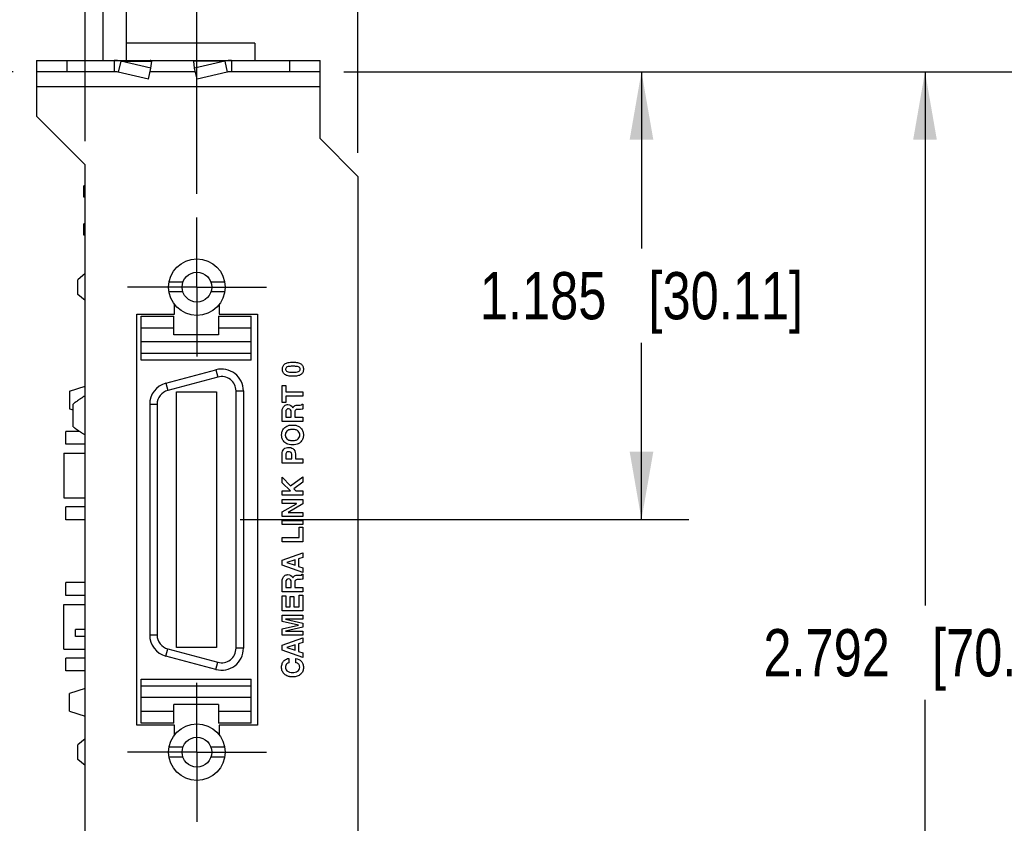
# Model space of a CAD drawing. Header units: inches. Extents: x 0.2 to 16.8, y 0.1 to 10.8.
# Tile 4 of 21: x 2.1 to 4.7, y 6.5 to 8.6. Entities that reach past the tile are written whole.
import ezdxf

# ---------------------------------------------------------------- set-up
doc = ezdxf.new("R2010")
doc.units = ezdxf.units.IN
doc.header["$LTSCALE"] = 0.935
doc.header["$MEASUREMENT"] = 0
doc.linetypes.add('CENTER', pattern=[0.6, 0.375, -0.075, 0.075, -0.075])
doc.layers.get('0').update_dxf_attribs({"linetype": 'CONTINUOUS'})
for name, color, linetype in [('02___PRT_ALL_AXES', 7, 'CONTINUOUS'), ('DATUMCURVES', 7, 'CONTINUOUS'), ('DEFAULT_1', 7, 'CENTER'), ('DIMENSIONS', 7, 'CONTINUOUS')]:
    doc.layers.add(name, color=color, linetype=linetype)
doc.styles.get("Standard").update_dxf_attribs({"font": 'txt', "width": 0.8})
doc.dimstyles.new('DIMSTYLE_1', dxfattribs={"dimtxt": 0.125, "dimasz": 0.18, "dimexe": 0.18, "dimexo": 0.0625, "dimgap": 0.09, "dimtad": 0, "dimtih": 1, "dimtoh": 1, "dimdec": 3, "dimzin": 4, "dimdsep": 46, "dimtxsty": 'STANDARD', "dimblk": '_FILLED', "dimblk1": '_FILLED', "dimblk2": '_FILLED', "dimcen": 0.09, "dimadec": 0, "dimazin": 0, "dimtp": 0.005, "dimtm": 0.005, "dimtfac": 1, "dimtdec": 3, "dimtofl": 0, "dimtmove": 0, "dimatfit": 3, "dimldrblk": '_FILLED', "dimfxl": 1, "dimtolj": 1, "dimtzin": 4, "dimarcsym": 0})

# ---------------------------------------------------------------- blocks, each defined once
blk = doc.blocks.new('_FILLED')
at = {"color": 0, "linetype": 'BYBLOCK'}
blk.add_solid([(0, 0), (-1, 0.174), (-1, -0.174)], dxfattribs=at)
blk = doc.blocks.new('*D6')
at = {"layer": 'DIMENSIONS', "color": 2, "linetype": 'CONTINUOUS'}
for p, q in [((2.9821, 8.4617), (3.8946, 8.4617)), ((3.7696, 8.4617), (3.7696, 7.994)), ((3.7696, 7.2764), (3.7696, 7.744)), ((2.7081, 7.2764), (3.8946, 7.2764))]:
    blk.add_line(p, q, dxfattribs=at)
at = {"layer": 'DIMENSIONS', "color": 2, "linetype": 'CONTINUOUS', "xscale": 0.18, "yscale": 0.18, "zscale": 0.18}
for p, rotation in [((3.7696, 8.4617), 90), ((3.7696, 7.2764), 270)]:
    blk.add_blockref('_FILLED', p, dxfattribs=dict(at, rotation=rotation))
at = {"layer": 'DIMENSIONS', "color": 2, "linetype": 'CONTINUOUS', "insert": (3.7696, 7.9315), "char_height": 0.125, "width": 1.325, "attachment_point": 2, "line_spacing_factor": 0.9}
blk.add_mtext('1.185{\\Ftxt.shx;\\W1.000000;\\H0.125000; }[30.11]', dxfattribs=at)
blk = doc.blocks.new('*D7')
at = {"layer": 'DIMENSIONS', "color": 2, "linetype": 'CONTINUOUS'}
for p, q in [((2.9821, 8.4617), (4.6446, 8.4617)), ((4.5196, 8.4617), (4.5196, 7.0492)), ((4.5196, 5.6694), (4.5196, 6.7992)), ((2.7081, 5.6694), (4.6446, 5.6694))]:
    blk.add_line(p, q, dxfattribs=at)
at = {"layer": 'DIMENSIONS', "color": 2, "linetype": 'CONTINUOUS', "xscale": 0.18, "yscale": 0.18, "zscale": 0.18}
for p, rotation in [((4.5196, 8.4617), 90), ((4.5196, 5.6694), 270)]:
    blk.add_blockref('_FILLED', p, dxfattribs=dict(at, rotation=rotation))
at = {"layer": 'DIMENSIONS', "color": 2, "linetype": 'CONTINUOUS', "insert": (4.5196, 6.9867), "char_height": 0.125, "width": 1.325, "attachment_point": 2, "line_spacing_factor": 0.9}
blk.add_mtext('2.792{\\Ftxt.shx;\\W1.000000;\\H0.125000; }[70.92]', dxfattribs=at)
blk = doc.blocks.new('*D8')
at = {"layer": 'DIMENSIONS', "color": 2, "linetype": 'CONTINUOUS'}
for p, q in [((2.9821, 8.4617), (5.3946, 8.4617)), ((5.2696, 8.4617), (5.2696, 6.4975)), ((5.2696, 4.7169), (5.2696, 6.2475)), ((2.8961, 4.7169), (5.3946, 4.7169))]:
    blk.add_line(p, q, dxfattribs=at)
at = {"layer": 'DIMENSIONS', "color": 2, "linetype": 'CONTINUOUS', "xscale": 0.18, "yscale": 0.18, "zscale": 0.18}
for p, rotation in [((5.2696, 8.4617), 90), ((5.2696, 4.7169), 270)]:
    blk.add_blockref('_FILLED', p, dxfattribs=dict(at, rotation=rotation))
at = {"layer": 'DIMENSIONS', "color": 2, "linetype": 'CONTINUOUS', "insert": (5.2696, 6.435), "char_height": 0.125, "width": 1.325, "attachment_point": 2, "line_spacing_factor": 0.9}
blk.add_mtext('3.745{\\Ftxt.shx;\\W1.000000;\\H0.125000; }[95.12]', dxfattribs=at)
blk = doc.blocks.new('*D11')
at = {"layer": 'DIMENSIONS', "color": 2, "linetype": 'CONTINUOUS'}
for p, q in [((2.2976, 8.2782), (2.2976, 9.2529)), ((2.5936, 8.1382), (2.5936, 9.2529)), ((2.2976, 9.1279), (1.9091, 9.1279)), ((2.5936, 9.1279), (2.9536, 9.1279))]:
    blk.add_line(p, q, dxfattribs=at)
at = {"layer": 'DIMENSIONS', "color": 2, "linetype": 'CONTINUOUS', "xscale": 0.18, "yscale": 0.18, "zscale": 0.18}
blk.add_blockref('_FILLED', (2.2976, 9.1279), dxfattribs=at)
at = {"layer": 'DIMENSIONS', "color": 2, "linetype": 'CONTINUOUS', "xscale": 0.18, "yscale": 0.18, "zscale": 0.18, "rotation": 180}
blk.add_blockref('_FILLED', (2.5936, 9.1279), dxfattribs=at)
at = {"layer": 'DIMENSIONS', "color": 2, "linetype": 'CONTINUOUS', "insert": (1.8466, 9.1904), "char_height": 0.125, "width": 1.125, "attachment_point": 3, "line_spacing_factor": 0.9}
blk.add_mtext('.296{\\Ftxt.shx;\\W1.000000;\\H0.125000; }[7.52]', dxfattribs=at)
blk = doc.blocks.new('*D12')
at = {"layer": 'DIMENSIONS', "color": 2, "linetype": 'CONTINUOUS'}
for p, q in [((2.5936, 8.1382), (2.5936, 9.5859)), ((3.0196, 8.2472), (3.0196, 9.5859)), ((2.5936, 9.4609), (2.2336, 9.4609)), ((3.0196, 9.4609), (3.3717, 9.4609))]:
    blk.add_line(p, q, dxfattribs=at)
at = {"layer": 'DIMENSIONS', "color": 2, "linetype": 'CONTINUOUS', "xscale": 0.18, "yscale": 0.18, "zscale": 0.18}
blk.add_blockref('_FILLED', (2.5936, 9.4609), dxfattribs=at)
at = {"layer": 'DIMENSIONS', "color": 2, "linetype": 'CONTINUOUS', "xscale": 0.18, "yscale": 0.18, "zscale": 0.18, "rotation": 180}
blk.add_blockref('_FILLED', (3.0196, 9.4609), dxfattribs=at)
at = {"layer": 'DIMENSIONS', "color": 2, "linetype": 'CONTINUOUS', "insert": (3.4342, 9.5234), "char_height": 0.125, "width": 1.225, "attachment_point": 1, "line_spacing_factor": 0.9}
blk.add_mtext('.426{\\Ftxt.shx;\\W1.000000;\\H0.125000; }[10.82]', dxfattribs=at)
blk = doc.blocks.new('*D13')
at = {"layer": 'DIMENSIONS', "color": 2, "linetype": 'CONTINUOUS'}
for p, q in [((2.1071, 8.4617), (1.219, 8.4617)), ((1.344, 8.4617), (1.344, 6.4802)), ((1.344, 4.2487), (1.344, 6.2302)), ((2.3776, 4.2487), (1.219, 4.2487))]:
    blk.add_line(p, q, dxfattribs=at)
at = {"layer": 'DIMENSIONS', "color": 2, "linetype": 'CONTINUOUS', "xscale": 0.18, "yscale": 0.18, "zscale": 0.18}
for p, rotation in [((1.344, 8.4617), 90), ((1.344, 4.2487), 270)]:
    blk.add_blockref('_FILLED', p, dxfattribs=dict(at, rotation=rotation))
at = {"layer": 'DIMENSIONS', "color": 2, "linetype": 'CONTINUOUS', "insert": (1.344, 6.4177), "char_height": 0.125, "width": 1.425, "attachment_point": 2, "line_spacing_factor": 0.9}
blk.add_mtext('4.213{\\Ftxt.shx;\\W1.000000;\\H0.125000; }[107.01]', dxfattribs=at)

msp = doc.modelspace()

# ---------------------------------------------------------------- linework, layer by layer
at = {"color": 7, "linetype": 'CONTINUOUS'}
for p, q in [((2.3446, 8.7109), (2.3446, 8.4917)), ((2.4066, 8.7109), (2.4066, 8.4917)), ((2.7466, 8.5369), (2.4066, 8.5369)), ((2.7466, 8.5369), (2.7466, 8.4917)), ((2.1696, 8.4917), (2.1696, 8.4617)), ((2.1696, 8.4917), (2.9196, 8.4917)), ((2.2496, 8.4917), (2.2496, 8.4617)), ((2.3744, 8.4917), (2.3744, 8.4617)), ((2.6849, 8.4917), (2.6849, 8.4617)), ((2.8396, 8.4617), (2.8396, 8.4917)), ((2.9196, 8.4617), (2.9196, 8.4917)), ((2.3923, 8.4895), (2.3856, 8.4605)), ((2.472, 8.4712), (2.3923, 8.4895)), ((2.3923, 8.4895), (2.4741, 8.4895)), ((2.4653, 8.4422), (2.472, 8.4712)), ((2.472, 8.4712), (2.4741, 8.4895)), ((2.5873, 8.4712), (2.5852, 8.4895)), ((2.667, 8.4895), (2.5852, 8.4895)), ((2.667, 8.4895), (2.5873, 8.4712)), ((2.594, 8.4422), (2.5873, 8.4712)), ((2.667, 8.4895), (2.6737, 8.4605)), ((2.2946, 8.1294), (2.2946, 8.1594)), ((2.2976, 8.1594), (2.2946, 8.1594)), ((2.2976, 8.1344), (2.2946, 8.1344)), ((2.2976, 8.1294), (2.2946, 8.1294)), ((2.2946, 8.0294), (2.2946, 8.0594)), ((2.2976, 8.0594), (2.2946, 8.0594)), ((2.2976, 8.0344), (2.2946, 8.0344)), ((2.2976, 8.0294), (2.2946, 8.0294)), ((2.2976, 7.9273), (2.2787, 7.9114)), ((2.2787, 7.872), (2.2787, 7.9114)), ((2.5564, 7.9045), (2.5199, 7.9045)), ((2.6673, 7.9045), (2.6309, 7.9045)), ((2.2976, 7.8561), (2.2787, 7.872)), ((2.5564, 7.8789), (2.5199, 7.8789)), ((2.6673, 7.8789), (2.6309, 7.8789)), ((2.446, 7.6988), (2.446, 7.8149)), ((2.446, 7.8149), (2.5326, 7.8149)), ((2.5326, 7.7657), (2.5326, 7.8149)), ((2.6507, 7.8149), (2.6507, 7.7657)), ((2.6507, 7.8149), (2.7373, 7.8149)), ((2.7373, 7.6988), (2.7373, 7.8149)), ((2.5326, 7.7834), (2.446, 7.7834)), ((2.6507, 7.7657), (2.5326, 7.7657)), ((2.7373, 7.7834), (2.6507, 7.7834)), ((2.446, 7.7474), (2.7373, 7.7474)), ((2.7373, 7.7161), (2.446, 7.7161)), ((2.7373, 7.6988), (2.446, 7.6988)), ((2.5115, 7.6374), (2.6438, 7.6728)), ((2.6438, 7.6728), (2.6489, 7.6538)), ((2.5115, 7.6374), (2.5166, 7.6183)), ((2.6489, 7.6538), (2.5166, 7.6183)), ((2.2566, 7.6159), (2.2976, 7.6296)), ((2.2566, 7.6159), (2.2566, 7.5699)), ((2.5397, 6.938), (2.5397, 7.6147)), ((2.5397, 7.6147), (2.6456, 7.6147)), ((2.6456, 7.6147), (2.6456, 6.938)), ((2.697, 6.9358), (2.697, 7.6169)), ((2.697, 7.6169), (2.7167, 7.6169)), ((2.7167, 7.6169), (2.7167, 6.9358)), ((2.2659, 7.5223), (2.2659, 7.5821)), ((2.4686, 7.5815), (2.4686, 6.9712)), ((2.4686, 7.5815), (2.4883, 7.5815)), ((2.4883, 7.5815), (2.4883, 6.9712)), ((2.2566, 7.5699), (2.2659, 7.5668)), ((2.2416, 7.4519), (2.2416, 7.3339)), ((2.2416, 7.4519), (2.2976, 7.4519)), ((2.2416, 7.3339), (2.2976, 7.3339)), ((2.2416, 6.9339), (2.2416, 7.0519)), ((2.2416, 7.0519), (2.2976, 7.0519)), ((2.2728, 6.9675), (2.2728, 6.9852)), ((2.2976, 6.9852), (2.2728, 6.9852)), ((2.2976, 6.9675), (2.2728, 6.9675)), ((2.4686, 6.9712), (2.4883, 6.9712)), ((2.2416, 6.9339), (2.2976, 6.9339)), ((2.5115, 6.9153), (2.5166, 6.9344)), ((2.5166, 6.9344), (2.6489, 6.8989)), ((2.6456, 6.938), (2.5397, 6.938)), ((2.7167, 6.9358), (2.697, 6.9358)), ((2.6438, 6.8799), (2.5115, 6.9153)), ((2.6438, 6.8799), (2.6489, 6.8989)), ((2.446, 6.7378), (2.446, 6.8539)), ((2.446, 6.8539), (2.7373, 6.8539)), ((2.7373, 6.7378), (2.7373, 6.8539)), ((2.2976, 6.8296), (2.2566, 6.8159)), ((2.446, 6.8366), (2.7373, 6.8366)), ((2.2566, 6.7699), (2.2566, 6.8159)), ((2.7373, 6.8053), (2.446, 6.8053)), ((2.5326, 6.7378), (2.5326, 6.787)), ((2.6507, 6.787), (2.5326, 6.787)), ((2.6507, 6.787), (2.6507, 6.7378)), ((2.2566, 6.7699), (2.2976, 6.7562)), ((2.446, 6.7693), (2.5326, 6.7693)), ((2.6507, 6.7693), (2.7373, 6.7693)), ((2.5326, 6.7378), (2.446, 6.7378)), ((2.7373, 6.7378), (2.6507, 6.7378)), ((2.2976, 6.6966), (2.2787, 6.6807)), ((2.2787, 6.6413), (2.2787, 6.6807)), ((2.5564, 6.6738), (2.5199, 6.6738)), ((2.6673, 6.6738), (2.6309, 6.6738)), ((2.5564, 6.6482), (2.5199, 6.6482)), ((2.6673, 6.6482), (2.6309, 6.6482)), ((2.2976, 6.6254), (2.2787, 6.6413))]:
    msp.add_line(p, q, dxfattribs=at)
at = {"color": 3, "linetype": 'CONTINUOUS'}
for p, q in [((2.1696, 8.4617), (2.1696, 8.3437)), ((2.3744, 8.4617), (2.1696, 8.4617)), ((2.4653, 8.4422), (2.3856, 8.4605)), ((2.5896, 8.4617), (2.4696, 8.4617)), ((2.6737, 8.4605), (2.594, 8.4422)), ((2.9196, 8.4617), (2.6849, 8.4617)), ((2.9196, 8.2847), (2.9196, 8.4617)), ((2.9196, 8.4217), (2.1696, 8.4217)), ((2.2976, 8.2157), (2.1696, 8.3437)), ((2.9196, 8.2847), (3.0196, 8.1847)), ((2.2976, 4.1328), (2.2976, 8.2157)), ((3.0196, 8.1847), (3.0196, 4.1328)), ((2.5346, 7.8197), (2.5346, 7.8459)), ((2.6526, 7.8459), (2.6526, 7.8197)), ((2.4346, 6.7327), (2.4346, 7.8197)), ((2.4346, 7.8197), (2.5346, 7.8197)), ((2.6526, 7.8197), (2.7536, 7.8197)), ((2.7536, 7.8197), (2.7536, 6.7327)), ((2.5346, 6.7327), (2.4346, 6.7327)), ((2.5346, 6.7068), (2.5346, 6.7327)), ((2.6526, 6.7327), (2.6526, 6.7068)), ((2.7536, 6.7327), (2.6526, 6.7327))]:
    msp.add_line(p, q, dxfattribs=at)
at = {"color": 7, "linetype": 'CONTINUOUS'}
for centre, radius in [((2.5936, 7.8917), 0.0748), ((2.5936, 7.8917), 0.0394), ((2.5936, 6.661), 0.0748), ((2.5936, 6.661), 0.0394)]:
    msp.add_circle(centre, radius, dxfattribs=at)
for centre, radius, start, end in [((2.3743, 8.4177), 0.074, 75.9428, 89.9783), ((2.6849, 8.4177), 0.074, 90.0217, 104.0572), ((2.6588, 7.6169), 0.0579, 0, 105), ((2.5265, 7.5815), 0.0579, 105, 180), ((2.6588, 7.6169), 0.0382, 0, 105), ((2.5265, 7.5815), 0.0382, 105, 180), ((2.4549, 7.3334), 0.3124, 125.4546, 127.2227), ((2.527, 7.2329), 0.4361, 124.8888, 125.5121), ((2.5841, 7.1509), 0.536, 124.2585, 124.8843), ((2.6647, 7.0326), 0.6791, 123.6829, 124.2613), ((2.7485, 6.9071), 0.83, 123.3622, 123.6884), ((2.8394, 6.7689), 0.9955, 122.9754, 123.3613), ((2.4549, 7.771), 0.3123, 232.7772, 234.5456), ((2.5271, 7.8717), 0.4363, 234.4881, 235.1111), ((2.584, 7.9533), 0.5358, 235.1156, 235.7416), ((2.6648, 8.072), 0.6794, 235.7388, 236.317), ((2.7483, 8.197), 0.8297, 236.3116, 236.6378), ((2.8396, 8.3357), 0.9957, 236.6388, 237.0246), ((2.5265, 6.9712), 0.0579, 180, 255), ((2.5265, 6.9712), 0.0382, 180, 255), ((2.6588, 6.9358), 0.0579, 255, 360), ((2.6588, 6.9358), 0.0382, 255, 360)]:
    msp.add_arc(centre, radius, start, end, dxfattribs=at)
at = {"color": 3, "linetype": 'CONTINUOUS'}
for centre, start, end in [((2.3744, 8.4083), 77.8649, 89.9918), ((2.6849, 8.4083), 90.0082, 102.1351)]:
    msp.add_arc(centre, 0.0534, start, end, dxfattribs=at)
at = {"color": 7, "linetype": 'CONTINUOUS'}
for points in [[(2.4741, 8.4895), (2.4738, 8.4898), (2.4731, 8.4905), (2.472, 8.4912), (2.4708, 8.4916), (2.47, 8.4917), (2.4696, 8.4917)], [(2.5852, 8.4895), (2.5855, 8.4898), (2.5862, 8.4905), (2.5873, 8.4912), (2.5884, 8.4916), (2.5892, 8.4917), (2.5896, 8.4917)]]:
    msp.add_open_spline(points, degree=3, knots=[0, 0, 0, 0, 0.280215, 0.535499, 0.772606, 1, 1, 1, 1], dxfattribs=at)
at = {"layer": '02___PRT_ALL_AXES', "color": 7, "linetype": 'CONTINUOUS'}
for p, q in [((2.2466, 7.4759), (2.2466, 7.5099)), ((2.2833, 7.5099), (2.2466, 7.5099)), ((2.2976, 7.4759), (2.2466, 7.4759)), ((2.2466, 7.2759), (2.2466, 7.3099)), ((2.2976, 7.3099), (2.2466, 7.3099)), ((2.2976, 7.2759), (2.2466, 7.2759)), ((2.2466, 7.0759), (2.2466, 7.1099)), ((2.2976, 7.1099), (2.2466, 7.1099)), ((2.2976, 7.0759), (2.2466, 7.0759)), ((2.2466, 6.8759), (2.2466, 6.9099)), ((2.2976, 6.9099), (2.2466, 6.9099)), ((2.2976, 6.8759), (2.2466, 6.8759))]:
    msp.add_line(p, q, dxfattribs=at)
at = {"layer": 'DATUMCURVES', "color": 40, "linetype": 'CONTINUOUS'}
for p, q in [((2.8191, 7.5863), (2.8191, 7.631)), ((2.8191, 7.631), (2.8288, 7.631)), ((2.8288, 7.631), (2.8288, 7.6144)), ((2.8288, 7.6144), (2.8738, 7.6144)), ((2.8738, 7.6144), (2.8738, 7.6029)), ((2.8288, 7.5863), (2.8191, 7.5863)), ((2.8288, 7.6029), (2.8288, 7.5863)), ((2.8738, 7.6029), (2.8288, 7.6029)), ((2.8724, 7.5819), (2.8738, 7.5819)), ((2.8738, 7.5819), (2.8738, 7.5692)), ((2.8191, 7.5359), (2.8191, 7.5637)), ((2.8285, 7.5615), (2.8285, 7.5471)), ((2.8432, 7.5471), (2.8432, 7.5606)), ((2.8524, 7.559), (2.8524, 7.5471)), ((2.8738, 7.5359), (2.8191, 7.5359)), ((2.8285, 7.5471), (2.8432, 7.5471)), ((2.8524, 7.5471), (2.8738, 7.5471)), ((2.8738, 7.5471), (2.8738, 7.5359)), ((2.8191, 7.4255), (2.8191, 7.4506)), ((2.8541, 7.4501), (2.8541, 7.437)), ((2.8738, 7.4255), (2.8191, 7.4255)), ((2.8285, 7.4461), (2.8285, 7.437)), ((2.8285, 7.437), (2.8446, 7.437)), ((2.8446, 7.437), (2.8446, 7.4476)), ((2.8541, 7.437), (2.8738, 7.437)), ((2.8738, 7.437), (2.8738, 7.4255)), ((2.8191, 7.3737), (2.8191, 7.3885)), ((2.8191, 7.3885), (2.8415, 7.3661)), ((2.8413, 7.3527), (2.8191, 7.3737)), ((2.8415, 7.3661), (2.8738, 7.3898)), ((2.8738, 7.3751), (2.8498, 7.3581)), ((2.8738, 7.3898), (2.8738, 7.3751)), ((2.8191, 7.3412), (2.8191, 7.3527)), ((2.8191, 7.3527), (2.8413, 7.3527)), ((2.8498, 7.3581), (2.8553, 7.3527)), ((2.8553, 7.3527), (2.8738, 7.3527)), ((2.8738, 7.3527), (2.8738, 7.3412)), ((2.8738, 7.3412), (2.8191, 7.3412)), ((2.8191, 7.3187), (2.8191, 7.3294)), ((2.8191, 7.3294), (2.8738, 7.3294)), ((2.8738, 7.3294), (2.8738, 7.318)), ((2.8572, 7.3187), (2.8191, 7.3187)), ((2.8191, 7.2968), (2.8572, 7.3186)), ((2.8191, 7.2847), (2.8191, 7.2968)), ((2.8738, 7.318), (2.8348, 7.2955)), ((2.8348, 7.2955), (2.8348, 7.2954)), ((2.8348, 7.2954), (2.8738, 7.2954)), ((2.8572, 7.3186), (2.8572, 7.3187)), ((2.8738, 7.2954), (2.8738, 7.2847)), ((2.8738, 7.2847), (2.8191, 7.2847)), ((2.8191, 7.2631), (2.8191, 7.2745)), ((2.8191, 7.2745), (2.8738, 7.2745)), ((2.8738, 7.2745), (2.8738, 7.2631)), ((2.8738, 7.2631), (2.8191, 7.2631)), ((2.8639, 7.2288), (2.8639, 7.2561)), ((2.8639, 7.2561), (2.8738, 7.2561)), ((2.8738, 7.2561), (2.8738, 7.2173)), ((2.8191, 7.2173), (2.8191, 7.2288)), ((2.8191, 7.2288), (2.8639, 7.2288)), ((2.8738, 7.2173), (2.8191, 7.2173)), ((2.8191, 7.1694), (2.8738, 7.1888)), ((2.8191, 7.1562), (2.8191, 7.1694)), ((2.8531, 7.1696), (2.8314, 7.1628)), ((2.8531, 7.1556), (2.8531, 7.1696)), ((2.8738, 7.1763), (2.8625, 7.1728)), ((2.8625, 7.1728), (2.8625, 7.1525)), ((2.8738, 7.1888), (2.8738, 7.1763)), ((2.8738, 7.1366), (2.8191, 7.1562)), ((2.8314, 7.1628), (2.8314, 7.1626)), ((2.8314, 7.1626), (2.8531, 7.1556)), ((2.8625, 7.1525), (2.8738, 7.1487)), ((2.8738, 7.1487), (2.8738, 7.1366)), ((2.8191, 7.0857), (2.8191, 7.1135)), ((2.8285, 7.1113), (2.8285, 7.097)), ((2.8724, 7.1317), (2.8738, 7.1317)), ((2.8738, 7.1317), (2.8738, 7.119)), ((2.8738, 7.0857), (2.8191, 7.0857)), ((2.8285, 7.097), (2.8432, 7.097)), ((2.8432, 7.097), (2.8432, 7.1104)), ((2.8524, 7.1088), (2.8524, 7.097)), ((2.8524, 7.097), (2.8738, 7.097)), ((2.8738, 7.097), (2.8738, 7.0857)), ((2.8191, 7.0348), (2.8191, 7.0751)), ((2.8191, 7.0751), (2.8288, 7.0751)), ((2.8288, 7.0751), (2.8288, 7.046)), ((2.8403, 7.046), (2.8403, 7.0728)), ((2.8403, 7.0728), (2.85, 7.0728)), ((2.85, 7.0728), (2.85, 7.046)), ((2.8642, 7.046), (2.8642, 7.0764)), ((2.8642, 7.0764), (2.8738, 7.0764)), ((2.8738, 7.0764), (2.8738, 7.0348)), ((2.8738, 7.0348), (2.8191, 7.0348)), ((2.8288, 7.046), (2.8403, 7.046)), ((2.85, 7.046), (2.8642, 7.046)), ((2.8191, 7.0072), (2.8191, 7.0238)), ((2.8191, 7.0238), (2.8738, 7.0238)), ((2.8622, 6.9974), (2.8191, 7.0072)), ((2.8281, 7.0131), (2.8281, 7.013)), ((2.8738, 7.0131), (2.8281, 7.0131)), ((2.8281, 7.013), (2.8738, 7.0027)), ((2.8738, 7.0238), (2.8738, 7.0131)), ((2.8191, 6.9873), (2.8622, 6.9973)), ((2.8191, 6.9706), (2.8191, 6.9873)), ((2.8738, 6.9915), (2.8281, 6.9814)), ((2.8281, 6.9814), (2.8281, 6.9813)), ((2.8281, 6.9813), (2.8738, 6.9813)), ((2.8622, 6.9973), (2.8622, 6.9974)), ((2.8738, 7.0027), (2.8738, 6.9915)), ((2.8738, 6.9813), (2.8738, 6.9706)), ((2.8738, 6.9706), (2.8191, 6.9706)), ((2.8191, 6.9445), (2.8738, 6.9638)), ((2.8738, 6.9638), (2.8738, 6.9514)), ((2.8191, 6.9312), (2.8191, 6.9445)), ((2.8738, 6.9116), (2.8191, 6.9312)), ((2.8531, 6.9446), (2.8314, 6.9378)), ((2.8314, 6.9378), (2.8314, 6.9377)), ((2.8314, 6.9377), (2.8531, 6.9306)), ((2.8531, 6.9306), (2.8531, 6.9446)), ((2.8738, 6.9514), (2.8625, 6.9478)), ((2.8625, 6.9478), (2.8625, 6.9276)), ((2.837, 6.9092), (2.837, 6.8977)), ((2.8551, 6.8977), (2.8551, 6.9092)), ((2.8625, 6.9276), (2.8738, 6.9237)), ((2.8738, 6.9237), (2.8738, 6.9116))]:
    msp.add_line(p, q, dxfattribs=at)
for points, knots in [([(2.8197, 7.6744), (2.8197, 7.676), (2.8199, 7.6791), (2.8216, 7.6842), (2.8258, 7.6891), (2.8331, 7.6919), (2.8406, 7.6931), (2.8474, 7.6934), (2.8543, 7.6931), (2.8618, 7.6919), (2.8691, 7.6891), (2.8733, 7.6842), (2.875, 7.6791), (2.8753, 7.676), (2.8753, 7.6744)], [0, 0, 0, 0, 0.062521, 0.125041, 0.250082, 0.375123, 0.437644, 0.500165, 0.562644, 0.625123, 0.750082, 0.875041, 0.937521, 1, 1, 1, 1]), ([(2.8753, 7.6744), (2.8753, 7.6729), (2.875, 7.6698), (2.8733, 7.6647), (2.8691, 7.6598), (2.8618, 7.657), (2.8543, 7.6558), (2.8474, 7.6555), (2.8406, 7.6558), (2.8331, 7.657), (2.8258, 7.6598), (2.8216, 7.6647), (2.8199, 7.6698), (2.8197, 7.6729), (2.8197, 7.6744)], [0, 0, 0, 0, 0.062479, 0.124959, 0.249918, 0.374877, 0.437356, 0.499835, 0.562356, 0.624877, 0.749918, 0.874959, 0.937479, 1, 1, 1, 1]), ([(2.8667, 7.6744), (2.8667, 7.6758), (2.8661, 7.6786), (2.8628, 7.6808), (2.8578, 7.6818), (2.8524, 7.6822), (2.8474, 7.6823), (2.8424, 7.6822), (2.8371, 7.6818), (2.8321, 7.6808), (2.8289, 7.6786), (2.8282, 7.6757), (2.8282, 7.6742), (2.8282, 7.674)], [0, 0, 0, 0, 0.123399, 0.246798, 0.370197, 0.431897, 0.493596, 0.555351, 0.617106, 0.740616, 0.864125, 0.987635, 1, 1, 1, 1]), ([(2.8282, 7.674), (2.8283, 7.6728), (2.829, 7.6703), (2.8321, 7.6681), (2.8371, 7.6671), (2.8424, 7.6667), (2.8474, 7.6666), (2.8524, 7.6667), (2.8578, 7.6671), (2.8628, 7.6681), (2.8661, 7.6703), (2.8667, 7.6731), (2.8667, 7.6744)], [0, 0, 0, 0, 0.113976, 0.240615, 0.367255, 0.430575, 0.493895, 0.557158, 0.620421, 0.746947, 0.873474, 1, 1, 1, 1]), ([(2.8191, 7.5637), (2.8191, 7.5688), (2.8223, 7.5783), (2.8312, 7.581), (2.8345, 7.581)], [0, 0, 0, 0, 0.60447, 1, 1, 1, 1]), ([(2.8476, 7.5725), (2.8485, 7.5744), (2.8517, 7.5796), (2.8581, 7.5794), (2.8615, 7.5794)], [0, 0, 0, 0, 0.387577, 1, 1, 1, 1]), ([(2.8615, 7.5794), (2.8631, 7.5794), (2.8666, 7.5793), (2.8716, 7.5799), (2.8724, 7.5819)], [0, 0, 0, 0, 0.435386, 1, 1, 1, 1]), ([(2.8432, 7.5606), (2.8432, 7.5629), (2.8427, 7.568), (2.8361, 7.5701), (2.8298, 7.5684), (2.8285, 7.5638), (2.8285, 7.5615)], [0, 0, 0, 0, 0.275879, 0.523551, 0.721928, 1, 1, 1, 1]), ([(2.8628, 7.568), (2.8601, 7.568), (2.8534, 7.5685), (2.8524, 7.5617), (2.8524, 7.559)], [0, 0, 0, 0, 0.502201, 1, 1, 1, 1]), ([(2.8738, 7.5692), (2.8732, 7.569), (2.8696, 7.5681), (2.8658, 7.568), (2.8628, 7.568)], [0, 0, 0, 0, 0.187356, 1, 1, 1, 1]), ([(2.8176, 7.5004), (2.8176, 7.5014), (2.8177, 7.5034), (2.8186, 7.5089), (2.821, 7.515), (2.8258, 7.5205), (2.8308, 7.5239), (2.8374, 7.5262), (2.8465, 7.5271), (2.8555, 7.5262), (2.8621, 7.5239), (2.8671, 7.5205), (2.8719, 7.515), (2.8743, 7.5089), (2.8752, 7.5034), (2.8753, 7.5014), (2.8753, 7.5004)], [0, 0, 0, 0, 0.062515, 0.12503, 0.250061, 0.312576, 0.375091, 0.437606, 0.500122, 0.562606, 0.625091, 0.687576, 0.750061, 0.87503, 0.937515, 1, 1, 1, 1]), ([(2.8656, 7.5004), (2.8656, 7.502), (2.8651, 7.5053), (2.8623, 7.5104), (2.8574, 7.5136), (2.8519, 7.515), (2.8465, 7.5155), (2.841, 7.515), (2.8355, 7.5136), (2.8306, 7.5104), (2.8278, 7.5053), (2.8273, 7.5018), (2.8273, 7.5), (2.8273, 7.4998)], [0, 0, 0, 0, 0.123032, 0.246064, 0.369096, 0.430612, 0.492128, 0.553689, 0.61525, 0.738371, 0.861492, 0.984613, 1, 1, 1, 1]), ([(2.8753, 7.5004), (2.8753, 7.4994), (2.8752, 7.4973), (2.8743, 7.4919), (2.8719, 7.4858), (2.8671, 7.4803), (2.8621, 7.4769), (2.8555, 7.4746), (2.8465, 7.4737), (2.8374, 7.4746), (2.8308, 7.4769), (2.8258, 7.4803), (2.821, 7.4858), (2.8186, 7.4919), (2.8177, 7.4973), (2.8176, 7.4994), (2.8176, 7.5004)], [0, 0, 0, 0, 0.062485, 0.12497, 0.249939, 0.312424, 0.374909, 0.437394, 0.499878, 0.562394, 0.624909, 0.687424, 0.749939, 0.87497, 0.937485, 1, 1, 1, 1]), ([(2.8273, 7.4998), (2.8274, 7.4983), (2.8279, 7.4953), (2.8306, 7.4904), (2.8355, 7.4872), (2.841, 7.4857), (2.8465, 7.4853), (2.8519, 7.4857), (2.8574, 7.4872), (2.8623, 7.4904), (2.8651, 7.4955), (2.8656, 7.4988), (2.8656, 7.5004)], [0, 0, 0, 0, 0.111152, 0.238183, 0.365214, 0.428729, 0.492245, 0.555714, 0.619183, 0.746122, 0.873061, 1, 1, 1, 1]), ([(2.8191, 7.4506), (2.8191, 7.455), (2.8221, 7.4649), (2.8321, 7.4676), (2.8366, 7.4676)], [0, 0, 0, 0, 0.496185, 1, 1, 1, 1]), ([(2.8361, 7.4562), (2.834, 7.4562), (2.8287, 7.4543), (2.8285, 7.4487), (2.8285, 7.4461)], [0, 0, 0, 0, 0.441256, 1, 1, 1, 1]), ([(2.8446, 7.4476), (2.8446, 7.4503), (2.8428, 7.4558), (2.8378, 7.4562), (2.8361, 7.4562)], [0, 0, 0, 0, 0.607882, 1, 1, 1, 1]), ([(2.8366, 7.4676), (2.8403, 7.4676), (2.8497, 7.4653), (2.8541, 7.4554), (2.8541, 7.4501)], [0, 0, 0, 0, 0.411153, 1, 1, 1, 1]), ([(2.8191, 7.1135), (2.8191, 7.1186), (2.8223, 7.1281), (2.8312, 7.1308), (2.8345, 7.1308)], [0, 0, 0, 0, 0.60455, 1, 1, 1, 1]), ([(2.8432, 7.1104), (2.8432, 7.1127), (2.8427, 7.1178), (2.8361, 7.1199), (2.8298, 7.1182), (2.8285, 7.1136), (2.8285, 7.1113)], [0, 0, 0, 0, 0.275954, 0.523566, 0.721883, 1, 1, 1, 1]), ([(2.8476, 7.1223), (2.8485, 7.1243), (2.8517, 7.1294), (2.8581, 7.1292), (2.8615, 7.1292)], [0, 0, 0, 0, 0.387577, 1, 1, 1, 1]), ([(2.8628, 7.1178), (2.8601, 7.1178), (2.8534, 7.1184), (2.8524, 7.1115), (2.8524, 7.1088)], [0, 0, 0, 0, 0.502201, 1, 1, 1, 1]), ([(2.8615, 7.1292), (2.8631, 7.1292), (2.8666, 7.1292), (2.8716, 7.1297), (2.8724, 7.1317)], [0, 0, 0, 0, 0.435366, 1, 1, 1, 1]), ([(2.8738, 7.119), (2.8732, 7.1188), (2.8696, 7.1179), (2.8658, 7.1178), (2.8628, 7.1178)], [0, 0, 0, 0, 0.187356, 1, 1, 1, 1]), ([(2.8374, 6.8612), (2.8362, 6.8615), (2.8317, 6.8627), (2.8245, 6.8668), (2.8187, 6.8754), (2.8173, 6.884), (2.8179, 6.891), (2.8196, 6.8973), (2.8248, 6.9052), (2.8323, 6.9088), (2.837, 6.9092)], [0, 0, 0, 0, 0.053724, 0.209733, 0.353588, 0.503211, 0.588361, 0.663124, 0.791756, 1, 1, 1, 1]), ([(2.8551, 6.9092), (2.8605, 6.9082), (2.8687, 6.9044), (2.8745, 6.8943), (2.8758, 6.885), (2.8742, 6.8752), (2.8684, 6.8665), (2.8605, 6.8622), (2.853, 6.8605), (2.8465, 6.8601), (2.8412, 6.8604), (2.8382, 6.861), (2.8374, 6.8612)], [0, 0, 0, 0, 0.191177, 0.286023, 0.394514, 0.5136, 0.625534, 0.746337, 0.815729, 0.893412, 0.971958, 1, 1, 1, 1]), ([(2.837, 6.8977), (2.8349, 6.8971), (2.8293, 6.8951), (2.8275, 6.8889), (2.8275, 6.8855)], [0, 0, 0, 0, 0.399742, 1, 1, 1, 1]), ([(2.8275, 6.8855), (2.8275, 6.8823), (2.8314, 6.8734), (2.8413, 6.8719), (2.8467, 6.8719)], [0, 0, 0, 0, 0.374686, 1, 1, 1, 1]), ([(2.8467, 6.8719), (2.8511, 6.8719), (2.858, 6.8729), (2.8645, 6.8792), (2.8657, 6.8849), (2.865, 6.8899), (2.8622, 6.8951), (2.8579, 6.8971), (2.8551, 6.8977)], [0, 0, 0, 0, 0.312148, 0.449414, 0.59859, 0.701741, 0.796399, 1, 1, 1, 1])]:
    msp.add_open_spline(points, degree=3, knots=knots, dxfattribs=at)
for points in [[(2.8345, 7.581), (2.8397, 7.581), (2.8459, 7.5774), (2.8476, 7.5725)], [(2.8345, 7.1308), (2.8397, 7.1308), (2.8459, 7.1272), (2.8476, 7.1223)]]:
    msp.add_open_spline(points, degree=3, dxfattribs=at)
at = {"layer": 'DEFAULT_1', "color": 7, "linetype": 'CENTER'}
for p, q in [((2.5936, 7.8917), (2.5936, 8.0757)), ((2.5936, 7.8917), (2.4096, 7.8917)), ((2.5936, 7.8917), (2.5936, 7.7077)), ((2.5936, 7.8917), (2.7776, 7.8917)), ((2.5936, 6.6607), (2.5936, 6.8447)), ((2.5936, 6.6607), (2.4096, 6.6607)), ((2.5936, 6.6607), (2.5936, 6.4767)), ((2.5936, 6.6607), (2.7776, 6.6607))]:
    msp.add_line(p, q, dxfattribs=at)

# ---------------------------------------------------------------- dimensions: what is measured, and where the dimension line sits
at = {"layer": 'DIMENSIONS', "color": 2, "linetype": 'CONTINUOUS'}
for base, p1, p2, picture, middle in [((3.0196, 9.4609), (2.5936, 8.1382), (3.0196, 8.2472), '*D12', (4.0467, 9.4609)), ((2.5936, 9.1279), (2.2976, 8.2782), (2.5936, 8.1382), '*D11', (1.0341, 9.1279))]:
    dim = msp.add_linear_dim(base=base, p1=p1, p2=p2, dimstyle='DIMSTYLE_1', dxfattribs=at)
    dim.commit()
    dim.dimension.update_dxf_attribs({"geometry": picture, "text_midpoint": middle, "dimtype": 160})
for base, p1, p2, angle, picture, middle in [((1.344, 8.4617), (2.3776, 4.2487), (2.1071, 8.4617), 90, '*D13', (1.194, 6.3552)), ((3.7696, 7.2764), (2.9821, 8.4617), (2.7081, 7.2764), 270, '*D6', (3.6196, 7.869)), ((4.5196, 5.6694), (2.9821, 8.4617), (2.7081, 5.6694), 270, '*D7', (4.3696, 6.9242)), ((5.2696, 8.4617), (2.8961, 4.7169), (2.9821, 8.4617), 90, '*D8', (5.1196, 6.3725))]:
    dim = msp.add_linear_dim(base=base, p1=p1, p2=p2, angle=angle, dimstyle='DIMSTYLE_1', dxfattribs=at)
    dim.commit()
    dim.dimension.update_dxf_attribs({"geometry": picture, "text_midpoint": middle, "dimtype": 160})

doc.saveas('drawing.dxf')
